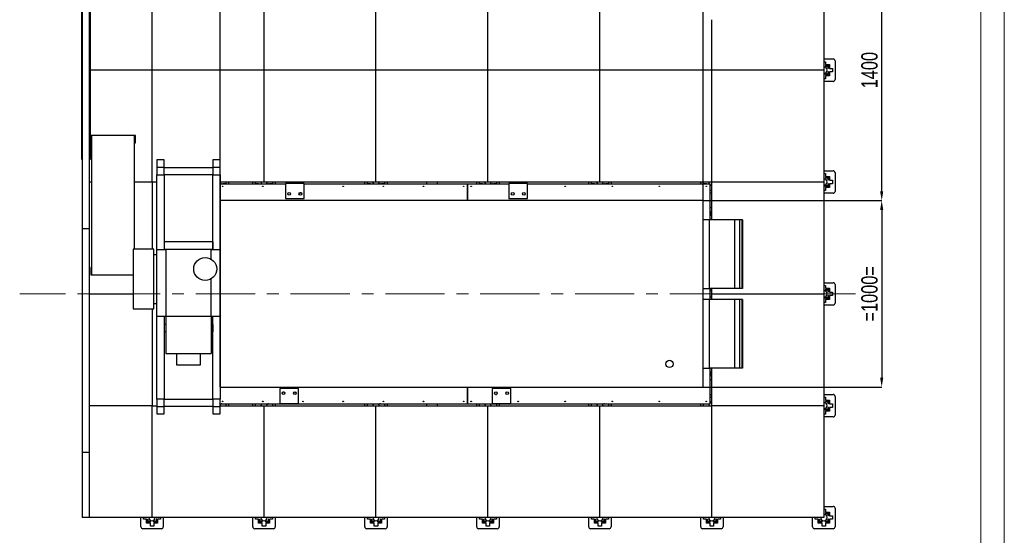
# Model space of a CAD drawing. Header units: millimetres. Extents: x 0 to 841, y 0 to 594.
# Tile 63 of 92: x 630 to 841, y 123 to 234. Entities that reach past the tile are written whole.
import ezdxf

# ---------------------------------------------------------------- set-up
doc = ezdxf.new("R2010")
doc.units = ezdxf.units.MM
doc.header["$PDSIZE"] = -1
doc.linetypes.add('CENTERX2', pattern=[20.32, 12.7, -2.54, 2.54, -2.54])
doc.layers.add('COTES', color=1, linetype='Continuous')
doc.layers.add('TRAIT-MIXTES', color=3, linetype='CENTERX2')
doc.layers.add('TRAIT-FORT', color=4, linetype='Continuous', lineweight=25)
doc.styles.add('SLDTEXTSTYLE0', font='TXT', dxfattribs={"width": 0.75})
doc.dimstyles.new('SLDDIMSTYLE1', dxfattribs={"dimtxt": 3.5, "dimasz": 2, "dimexe": 0, "dimexo": 0.0625, "dimgap": 0.875, "dimtad": 1, "dimdec": 0, "dimlfac": 25, "dimrnd": 1e-09, "dimzin": 12, "dimdsep": 46, "dimtxsty": 'SLDTEXTSTYLE0', "dimsah": 1, "dimcen": 0.09, "dimadec": 0, "dimazin": 3, "dimtfac": 1, "dimtdec": 0, "dimtofl": 0, "dimtmove": 0, "dimatfit": 3, "dimfxl": 1, "dimfrac": 2, "dimtolj": 1, "dimtzin": 12, "dimarcsym": 0})

# ---------------------------------------------------------------- blocks, each defined once
blk = doc.blocks.new('_D_1')
at = {"layer": 'COTES', "color": 0, "lineweight": -2, "transparency": 16777216}
for p, q in [((776.52, 194.81), (814.72, 194.81)), ((814.72, 192.81), (814.72, 156.81)), ((776.52, 154.81), (814.72, 154.81))]:
    blk.add_line(p, q, dxfattribs=at)
at = {"layer": 'COTES', "color": 0, "transparency": 16777216}
for points in [[(814.38, 192.81), (815.05, 192.81), (814.72, 194.81)], [(814.38, 156.81), (815.05, 156.81), (814.72, 154.81)]]:
    blk.add_solid(points, dxfattribs=at)
at = {"layer": 'Defpoints', "color": 0, "transparency": 16777216}
for p in [(776.46, 194.81), (776.46, 154.81), (814.72, 154.81)]:
    blk.add_point(p, dxfattribs=at)
at = {"layer": 'COTES', "color": 0, "transparency": 16777216, "insert": (810.34, 174.81), "char_height": 3.5, "attachment_point": 2, "rotation": 90, "style": 'SLDTEXTSTYLE0'}
blk.add_mtext('\\A1;=1000=', dxfattribs=at)
blk = doc.blocks.new('_D_2')
at = {"layer": 'COTES', "color": 0, "lineweight": -2, "transparency": 16777216}
for p, q in [((776.52, 250.81), (814.72, 250.81)), ((814.72, 196.81), (814.72, 248.81)), ((776.52, 194.81), (814.72, 194.81))]:
    blk.add_line(p, q, dxfattribs=at)
at = {"layer": 'COTES', "color": 0, "transparency": 16777216}
for points in [[(814.38, 248.81), (815.05, 248.81), (814.72, 250.81)], [(814.38, 196.81), (815.05, 196.81), (814.72, 194.81)]]:
    blk.add_solid(points, dxfattribs=at)
at = {"layer": 'Defpoints', "color": 0, "transparency": 16777216}
for p in [(776.46, 250.81), (814.72, 250.81), (776.46, 194.81)]:
    blk.add_point(p, dxfattribs=at)
at = {"layer": 'COTES', "color": 0, "transparency": 16777216, "insert": (810.34, 222.81), "char_height": 3.5, "attachment_point": 2, "rotation": 90, "style": 'SLDTEXTSTYLE0'}
blk.add_mtext('\\A1;1400', dxfattribs=at)
blk = doc.blocks.new('_D_3')
at = {"layer": 'COTES', "color": 0, "lineweight": -2, "transparency": 16777216}
for p, q in [((672.94, 154.87), (672.94, 331.21)), ((674.94, 331.21), (774.46, 331.21)), ((776.46, 154.87), (776.46, 331.21))]:
    blk.add_line(p, q, dxfattribs=at)
at = {"layer": 'COTES', "color": 0, "transparency": 16777216}
for points in [[(674.94, 331.54), (674.94, 330.87), (672.94, 331.21)], [(774.46, 331.54), (774.46, 330.87), (776.46, 331.21)]]:
    blk.add_solid(points, dxfattribs=at)
at = {"layer": 'Defpoints', "color": 0, "transparency": 16777216}
for p in [(776.46, 331.21), (672.94, 154.81), (776.46, 154.81)]:
    blk.add_point(p, dxfattribs=at)
at = {"layer": 'COTES', "color": 0, "transparency": 16777216, "insert": (724.7, 335.58), "char_height": 3.5, "attachment_point": 2, "style": 'SLDTEXTSTYLE0'}
blk.add_mtext('\\A1;2588', dxfattribs=at)

msp = doc.modelspace()

# ---------------------------------------------------------------- linework, layer by layer
at = {"lineweight": 18}
for p, q in [((841, 594), (841, 0)), ((836, 589), (836, 5)), ((802.31527, 174.80643), (809.11685, 174.80643))]:
    msp.add_line(p, q, dxfattribs=at)
at = {"layer": 'TRAIT-FORT', "lineweight": 25}
for p, q in [((643.2502, 203.6149), (643.2502, 244.8949)), ((645.0102, 244.8949), (645.0102, 203.6149)), ((658.31527, 222.80643), (658.31527, 246.80643)), ((682.31527, 222.80643), (682.31527, 246.80643)), ((706.31527, 222.80643), (706.31527, 246.80643)), ((730.31527, 222.80643), (730.31527, 246.80643)), ((754.31527, 222.80643), (754.31527, 246.80643)), ((802.31527, 246.80643), (802.31527, 222.80643)), ((643.3302, 236.73971), (643.3302, 188.73971)), ((644.9302, 188.73971), (644.9302, 236.73971)), ((778.31527, 222.80643), (778.31527, 233.64448)), ((802.31527, 225.20643), (804.31527, 225.20643)), ((802.31527, 224.63243), (802.68127, 224.63243)), ((802.68127, 224.63243), (802.68127, 223.99243)), ((802.68127, 223.99243), (803.50127, 223.99243)), ((802.68127, 223.79243), (803.27631, 223.79243)), ((802.68127, 223.79243), (802.68127, 223.67243)), ((803.27631, 223.79243), (803.27631, 223.17243)), ((803.50127, 223.99243), (803.50127, 223.17243)), ((804.71527, 224.80643), (804.71527, 220.80643)), ((658.31527, 222.80643), (645.0102, 222.80643)), ((682.31527, 222.80643), (658.31527, 222.80643)), ((658.31527, 198.80643), (658.31527, 222.80643)), ((706.31527, 222.80643), (682.31527, 222.80643)), ((682.31527, 198.80643), (682.31527, 222.80643)), ((730.31527, 222.80643), (706.31527, 222.80643)), ((706.31527, 198.80643), (706.31527, 222.80643)), ((754.31527, 222.80643), (730.31527, 222.80643)), ((730.31527, 198.80643), (730.31527, 222.80643)), ((778.31527, 222.80643), (754.31527, 222.80643)), ((754.31527, 198.80643), (754.31527, 222.80643)), ((802.31527, 222.80643), (778.31527, 222.80643)), ((778.31527, 198.80643), (778.31527, 222.80643)), ((802.31527, 222.80643), (802.31527, 198.80643)), ((802.68127, 223.67243), (803.15631, 223.67243)), ((802.68127, 221.84539), (802.68127, 221.96539)), ((803.18127, 221.96539), (802.68127, 221.96539)), ((803.30127, 221.84539), (802.68127, 221.84539)), ((802.68127, 221.62043), (802.68127, 220.98043)), ((803.50127, 221.62043), (802.68127, 221.62043)), ((803.15631, 223.67243), (803.15631, 223.17243)), ((803.27631, 223.17243), (803.15631, 223.17243)), ((803.18127, 222.44043), (803.18127, 221.96539)), ((803.30127, 222.44043), (803.18127, 222.44043)), ((803.30127, 222.44043), (803.30127, 221.84539)), ((803.50127, 223.17243), (804.14127, 223.17243)), ((803.50127, 222.44043), (803.50127, 221.62043)), ((804.14127, 222.44043), (803.50127, 222.44043)), ((804.14127, 223.17243), (804.14127, 222.44043)), ((802.68127, 220.98043), (802.31527, 220.98043)), ((804.31527, 220.40643), (802.31527, 220.40643)), ((645.3302, 208.80378), (645.15492, 208.80378)), ((645.15492, 208.80378), (645.15492, 207.19157)), ((645.15492, 207.19157), (645.3302, 207.19157)), ((645.3302, 208.80378), (645.3302, 178.8556)), ((654.55304, 208.80378), (645.3302, 208.80378)), ((654.73665, 208.80378), (654.55304, 208.80378)), ((654.55304, 184.39881), (654.55304, 208.80378)), ((654.55304, 207.19157), (654.73665, 207.19157)), ((654.73665, 207.19157), (654.73665, 208.80378)), ((643.2502, 203.6149), (643.3302, 203.6149)), ((645.0102, 203.6149), (644.9302, 203.6149)), ((660.93567, 203.53966), (659.33567, 203.53966)), ((659.33567, 203.53966), (659.33567, 201.93966)), ((660.93567, 201.93966), (660.93567, 203.53966)), ((672.93567, 203.53966), (671.33567, 203.53966)), ((671.33567, 203.53966), (671.33567, 201.93966)), ((672.93567, 201.93966), (672.93567, 203.53966)), ((659.33567, 201.93966), (659.33567, 200.33966)), ((660.93567, 201.93966), (659.33567, 201.93966)), ((660.93567, 200.33966), (660.93567, 201.93966)), ((660.93567, 201.93966), (671.33567, 201.93966)), ((672.93567, 201.93966), (671.33567, 201.93966)), ((671.33567, 201.93966), (671.33567, 200.33966)), ((672.93567, 200.33966), (672.93567, 201.93966)), ((802.31527, 201.20643), (804.31527, 201.20643)), ((802.31527, 200.63243), (802.68127, 200.63243)), ((802.68127, 200.63243), (802.68127, 199.99243)), ((804.71527, 200.80643), (804.71527, 196.80643)), ((645.3302, 198.80643), (644.9302, 198.80643)), ((658.31527, 198.80643), (654.55304, 198.80643)), ((659.33567, 198.80643), (658.31527, 198.80643)), ((658.31527, 198.80643), (658.31527, 184.39881)), ((659.33567, 200.33966), (660.93567, 200.33966)), ((659.33567, 184.31397), (659.33567, 200.33966)), ((671.33567, 200.33966), (660.93567, 200.33966)), ((660.93567, 200.33966), (660.93567, 184.31397)), ((671.33567, 200.33966), (672.93567, 200.33966)), ((671.33567, 184.31397), (671.33567, 200.33966)), ((672.93567, 200.33966), (672.93567, 184.31397)), ((682.31527, 198.80643), (672.93567, 198.80643)), ((672.93567, 198.40643), (686.90259, 198.40643)), ((673.30127, 198.44043), (673.18127, 198.44043)), ((673.18127, 198.44043), (673.18127, 198.40643)), ((673.30127, 198.44043), (673.30127, 198.40643)), ((674.14127, 198.44043), (673.50127, 198.44043)), ((673.50127, 198.44043), (673.50127, 198.40643)), ((674.14127, 198.80643), (674.14127, 198.44043)), ((674.71527, 198.80643), (674.71527, 198.40643)), ((679.91527, 198.40643), (679.91527, 198.80643)), ((680.48927, 198.44043), (680.48927, 198.80643)), ((681.12927, 198.44043), (680.48927, 198.44043)), ((681.12927, 198.40643), (681.12927, 198.44043)), ((681.35423, 198.40643), (681.35423, 198.44043)), ((681.35423, 198.44043), (681.47423, 198.44043)), ((681.47423, 198.40643), (681.47423, 198.44043)), ((706.31527, 198.80643), (682.31527, 198.80643)), ((683.30127, 198.44043), (683.18127, 198.44043)), ((683.18127, 198.44043), (683.18127, 198.40643)), ((683.30127, 198.44043), (683.30127, 198.40643)), ((683.50127, 198.44043), (683.50127, 198.40643)), ((684.14127, 198.44043), (683.50127, 198.44043)), ((684.14127, 198.80643), (684.14127, 198.44043)), ((684.71527, 198.80643), (684.71527, 198.40643)), ((686.90259, 198.48158), (686.90259, 195.28158)), ((690.90259, 198.48158), (686.90259, 198.48158)), ((690.90259, 195.28158), (690.90259, 198.48158)), ((690.90259, 198.40643), (725.91527, 198.40643)), ((703.91527, 198.40643), (703.91527, 198.80643)), ((704.48927, 198.44043), (704.48927, 198.80643)), ((705.12927, 198.44043), (704.48927, 198.44043)), ((705.12927, 198.40643), (705.12927, 198.44043)), ((705.35423, 198.44043), (705.47423, 198.44043)), ((705.35423, 198.40643), (705.35423, 198.44043)), ((705.47423, 198.40643), (705.47423, 198.44043)), ((730.31527, 198.80643), (706.31527, 198.80643)), ((707.18127, 198.44043), (707.18127, 198.40643)), ((707.30127, 198.44043), (707.18127, 198.44043)), ((707.30127, 198.44043), (707.30127, 198.40643)), ((708.14127, 198.44043), (707.50127, 198.44043)), ((707.50127, 198.44043), (707.50127, 198.40643)), ((708.14127, 198.80643), (708.14127, 198.44043)), ((708.71527, 198.80643), (708.71527, 198.40643)), ((717.11527, 198.80643), (717.11527, 198.40643)), ((719.51527, 198.40643), (719.51527, 198.80643)), ((725.91527, 198.40643), (725.91527, 194.81301)), ((725.91527, 198.40643), (725.91531, 198.40643)), ((725.91531, 198.40643), (734.82259, 198.40643)), ((725.91531, 194.81301), (725.91531, 198.40643)), ((727.91527, 198.40643), (727.91527, 198.80643)), ((728.48927, 198.44043), (728.48927, 198.80643)), ((729.12927, 198.44043), (728.48927, 198.44043)), ((729.12927, 198.40643), (729.12927, 198.44043)), ((729.35423, 198.40643), (729.35423, 198.44043)), ((729.35423, 198.44043), (729.47423, 198.44043)), ((729.47423, 198.40643), (729.47423, 198.44043)), ((754.31527, 198.80643), (730.31527, 198.80643)), ((731.30127, 198.44043), (731.18127, 198.44043)), ((731.18127, 198.44043), (731.18127, 198.40643)), ((731.30127, 198.44043), (731.30127, 198.40643)), ((731.50127, 198.44043), (731.50127, 198.40643)), ((732.14127, 198.44043), (731.50127, 198.44043)), ((732.14127, 198.80643), (732.14127, 198.44043)), ((732.71527, 198.80643), (732.71527, 198.40643)), ((734.82259, 198.48158), (734.82259, 195.28158)), ((738.82259, 198.48158), (734.82259, 198.48158)), ((738.82259, 195.28158), (738.82259, 198.48158)), ((738.82259, 198.40643), (777.91527, 198.40643)), ((751.91527, 198.40643), (751.91527, 198.80643)), ((752.48927, 198.44043), (752.48927, 198.80643)), ((753.12927, 198.44043), (752.48927, 198.44043)), ((753.12927, 198.40643), (753.12927, 198.44043)), ((753.35423, 198.40643), (753.35423, 198.44043)), ((753.35423, 198.44043), (753.47423, 198.44043)), ((753.47423, 198.40643), (753.47423, 198.44043)), ((778.31527, 198.80643), (754.31527, 198.80643)), ((755.18127, 198.44043), (755.18127, 198.40643)), ((755.30127, 198.44043), (755.18127, 198.44043)), ((755.30127, 198.44043), (755.30127, 198.40643)), ((756.14127, 198.44043), (755.50127, 198.44043)), ((755.50127, 198.44043), (755.50127, 198.40643)), ((756.14127, 198.80643), (756.14127, 198.44043)), ((756.71527, 198.80643), (756.71527, 198.40643)), ((775.91527, 198.40643), (775.91527, 198.80643)), ((776.48927, 198.44043), (776.48927, 198.80643)), ((777.12927, 198.44043), (776.48927, 198.44043)), ((777.12927, 198.40643), (777.12927, 198.44043)), ((777.35423, 198.40643), (777.35423, 198.44043)), ((777.35423, 198.44043), (777.47423, 198.44043)), ((777.47423, 198.40643), (777.47423, 198.44043)), ((777.91527, 190.676), (777.91527, 198.40643)), ((802.31527, 198.80643), (778.31527, 198.80643)), ((778.31527, 190.676), (778.31527, 198.80643)), ((802.31527, 198.80643), (802.31527, 174.80643)), ((802.68127, 199.99243), (803.50127, 199.99243)), ((802.68127, 199.79243), (803.27631, 199.79243)), ((802.68127, 199.79243), (802.68127, 199.67243)), ((802.68127, 199.67243), (803.15631, 199.67243)), ((803.15631, 199.67243), (803.15631, 199.17243)), ((803.27631, 199.17243), (803.15631, 199.17243)), ((803.18127, 198.44043), (803.18127, 197.96539)), ((803.30127, 198.44043), (803.18127, 198.44043)), ((803.27631, 199.79243), (803.27631, 199.17243)), ((803.30127, 198.44043), (803.30127, 197.84539)), ((803.50127, 199.99243), (803.50127, 199.17243)), ((803.50127, 199.17243), (804.14127, 199.17243)), ((804.14127, 198.44043), (803.50127, 198.44043)), ((803.50127, 198.44043), (803.50127, 197.62043)), ((804.14127, 199.17243), (804.14127, 198.44043)), ((777.94927, 197.94043), (777.91527, 197.94043)), ((777.94927, 197.82043), (777.91527, 197.82043)), ((777.94927, 197.62043), (777.91527, 197.62043)), ((778.31527, 196.40643), (777.91527, 196.40643)), ((777.94927, 197.82043), (777.94927, 197.94043)), ((777.94927, 196.98043), (777.94927, 197.62043)), ((778.31527, 196.98043), (777.94927, 196.98043)), ((802.68127, 196.98043), (802.31527, 196.98043)), ((804.31527, 196.40643), (802.31527, 196.40643)), ((803.18127, 197.96539), (802.68127, 197.96539)), ((802.68127, 197.84539), (802.68127, 197.96539)), ((803.30127, 197.84539), (802.68127, 197.84539)), ((803.50127, 197.62043), (802.68127, 197.62043)), ((802.68127, 197.62043), (802.68127, 196.98043)), ((672.94153, 194.81301), (672.94153, 154.80643)), ((776.46087, 194.81301), (672.94153, 194.81301)), ((686.90259, 195.28158), (690.90259, 195.28158)), ((689.81527, 196.20643), (689.81538, 196.19838)), ((734.82259, 195.28158), (738.82259, 195.28158)), ((776.46087, 154.80643), (776.46087, 194.81301)), ((778.31527, 193.26109), (777.91527, 193.26109)), ((778.22953, 192.42346), (778.31527, 192.40784)), ((777.81336, 190.676), (776.46087, 190.676)), ((777.81336, 175.95776), (777.81336, 190.676)), ((783.2233, 190.676), (777.81336, 190.676)), ((777.91527, 190.86109), (778.31527, 190.86109)), ((778.31527, 191.67613), (778.30492, 191.67787)), ((778.31527, 191.67598), (778.30492, 191.67787)), ((783.2233, 175.95776), (783.2233, 190.676)), ((784.33712, 190.676), (783.2233, 190.676)), ((784.33712, 175.95776), (784.33712, 190.676)), ((784.81446, 190.676), (784.33712, 190.676)), ((784.81446, 175.95776), (784.81446, 190.676)), ((784.89402, 190.676), (784.81446, 190.676)), ((784.89402, 190.676), (784.89402, 175.95776)), ((643.3302, 188.73971), (643.3302, 140.73971)), ((644.9302, 188.73971), (643.3302, 188.73971)), ((644.9302, 140.73971), (644.9302, 188.73971)), ((671.33567, 185.93966), (660.93567, 185.93966)), ((660.93567, 185.93966), (660.93567, 184.33966)), ((671.33567, 185.93966), (671.33567, 184.33966)), ((654.23521, 184.39881), (654.23521, 171.57434)), ((658.65787, 184.39881), (654.23521, 184.39881)), ((658.65787, 171.57434), (658.65787, 184.39881)), ((659.31146, 169.98654), (659.31146, 184.31397)), ((659.31146, 184.31397), (661.25731, 184.31397)), ((671.33567, 184.33966), (660.93567, 184.33966)), ((661.25731, 184.31397), (661.25731, 169.98654)), ((670.99083, 184.31397), (661.25731, 184.31397)), ((670.99083, 184.31397), (672.93668, 184.31397)), ((670.99083, 182.25393), (670.99083, 184.31397)), ((672.93668, 169.98654), (672.93668, 184.31397)), ((659.31146, 183.153), (658.65787, 183.153)), ((645.3302, 180.4678), (645.15492, 180.4678)), ((645.15492, 180.4678), (645.15492, 178.8556)), ((645.15492, 178.8556), (645.3302, 178.8556)), ((645.3302, 178.8556), (654.23521, 178.8556)), ((670.99083, 169.98654), (670.99083, 178.05659)), ((776.46087, 175.95776), (777.81336, 175.95776)), ((783.2233, 175.95776), (777.81336, 175.95776)), ((777.91527, 173.57102), (777.91527, 175.95776)), ((777.91527, 175.76747), (777.94927, 175.76747)), ((777.91527, 175.64747), (777.94927, 175.64747)), ((777.94927, 175.76747), (777.94927, 175.64747)), ((778.31527, 174.80643), (778.31527, 175.95776)), ((784.33712, 175.95776), (783.2233, 175.95776)), ((784.81446, 175.95776), (784.33712, 175.95776)), ((784.89402, 175.95776), (784.81446, 175.95776)), ((802.31527, 177.20643), (804.31527, 177.20643)), ((802.31527, 176.63243), (802.68127, 176.63243)), ((802.68127, 176.63243), (802.68127, 175.99243)), ((802.68127, 175.99243), (803.50127, 175.99243)), ((802.68127, 175.79243), (802.68127, 175.67243)), ((802.68127, 175.79243), (803.27631, 175.79243)), ((802.68127, 175.67243), (803.15631, 175.67243)), ((803.15631, 175.67243), (803.15631, 175.17243)), ((803.27631, 175.79243), (803.27631, 175.17243)), ((803.50127, 175.99243), (803.50127, 175.17243)), ((804.71527, 176.80643), (804.71527, 172.80643)), ((644.9302, 174.80643), (654.23521, 174.80643)), ((777.81336, 173.57102), (776.46087, 173.57102)), ((777.81336, 158.85279), (777.81336, 173.57102)), ((783.2233, 173.57102), (777.81336, 173.57102)), ((777.94927, 173.94043), (777.91527, 173.94043)), ((777.94927, 173.82043), (777.91527, 173.82043)), ((777.94927, 173.62043), (777.91527, 173.62043)), ((777.94927, 173.82043), (777.94927, 173.94043)), ((777.94927, 173.57102), (777.94927, 173.62043)), ((778.31527, 173.57102), (778.31527, 174.80643)), ((778.31527, 174.80643), (802.31527, 174.80643)), ((783.2233, 158.85279), (783.2233, 173.57102)), ((784.33712, 173.57102), (783.2233, 173.57102)), ((784.33712, 158.85279), (784.33712, 173.57102)), ((784.81446, 173.57102), (784.33712, 173.57102)), ((784.81446, 158.85279), (784.81446, 173.57102)), ((784.89402, 173.57102), (784.81446, 173.57102)), ((784.89402, 173.57102), (784.89402, 158.85279)), ((802.31527, 174.80643), (802.31527, 150.80643)), ((803.18127, 173.96539), (802.68127, 173.96539)), ((802.68127, 173.84539), (802.68127, 173.96539)), ((803.30127, 173.84539), (802.68127, 173.84539)), ((803.50127, 173.62043), (802.68127, 173.62043)), ((802.68127, 173.62043), (802.68127, 172.98043)), ((803.27631, 175.17243), (803.15631, 175.17243)), ((803.18127, 174.44043), (803.18127, 173.96539)), ((803.30127, 174.44043), (803.18127, 174.44043)), ((803.30127, 174.44043), (803.30127, 173.84539)), ((803.50127, 175.17243), (804.14127, 175.17243)), ((804.14127, 174.44043), (803.50127, 174.44043)), ((803.50127, 174.44043), (803.50127, 173.62043)), ((804.14127, 175.17243), (804.14127, 174.44043)), ((654.23521, 171.57434), (658.65787, 171.57434)), ((658.31527, 171.57434), (658.31527, 150.80643)), ((658.65787, 172.77129), (659.31146, 172.77129)), ((802.68127, 172.98043), (802.31527, 172.98043)), ((804.31527, 172.40643), (802.31527, 172.40643)), ((659.31146, 169.98654), (661.25731, 169.98654)), ((659.33567, 152.22813), (659.33567, 169.98654)), ((660.93567, 169.98654), (660.93567, 152.22813)), ((661.25731, 169.98654), (670.99083, 169.98654)), ((661.25822, 169.98654), (661.25822, 161.97431)), ((661.291, 169.98654), (661.291, 161.97431)), ((670.95714, 169.98654), (670.95714, 161.97431)), ((670.98992, 169.98654), (670.98992, 161.97431)), ((670.99083, 169.98654), (672.93668, 169.98654)), ((671.33567, 152.22813), (671.33567, 169.98654)), ((672.93567, 169.98654), (672.93567, 152.22813)), ((661.25822, 168.22813), (660.93567, 168.22813)), ((660.93567, 168.22813), (660.93567, 166.62813)), ((671.33567, 168.22813), (670.98992, 168.22813)), ((671.33567, 168.22813), (671.33567, 166.62813)), ((661.25822, 166.62813), (660.93567, 166.62813)), ((671.33567, 166.62813), (670.98992, 166.62813)), ((661.25822, 161.97431), (661.291, 161.97431)), ((661.291, 161.97431), (670.95714, 161.97431)), ((663.5456, 161.97431), (663.5456, 159.57431)), ((668.68723, 159.57431), (668.68723, 161.97431)), ((670.95714, 161.97431), (670.98992, 161.97431)), ((663.5456, 159.57431), (668.68723, 159.57431)), ((776.46087, 158.85279), (777.81336, 158.85279)), ((783.2233, 158.85279), (777.81336, 158.85279)), ((777.91527, 151.20643), (777.91527, 158.85279)), ((778.31527, 150.80643), (778.31527, 158.85279)), ((784.33712, 158.85279), (783.2233, 158.85279)), ((784.81446, 158.85279), (784.33712, 158.85279)), ((784.89402, 158.85279), (784.81446, 158.85279)), ((777.91527, 156.46109), (778.31527, 156.46109)), ((778.22953, 158.02346), (778.31527, 158.00784)), ((778.31527, 157.27598), (778.30492, 157.27787)), ((778.31527, 157.27613), (778.30492, 157.27787)), ((672.94153, 154.80643), (776.46087, 154.80643)), ((689.70259, 154.48158), (685.70259, 154.48158)), ((685.70259, 154.48158), (685.70259, 151.28158)), ((689.70259, 151.28158), (689.70259, 154.48158)), ((725.91527, 154.80643), (725.91527, 151.20643)), ((725.91531, 151.20643), (725.91531, 154.80643)), ((731.22259, 154.48158), (731.22259, 151.28158)), ((735.22259, 154.48158), (731.22259, 154.48158)), ((735.22259, 151.28158), (735.22259, 154.48158)), ((659.33567, 152.22813), (659.33567, 150.62813)), ((660.93567, 152.22813), (659.33567, 152.22813)), ((660.93567, 150.62813), (660.93567, 152.22813)), ((660.93567, 152.22813), (671.33567, 152.22813)), ((672.93567, 152.22813), (671.33567, 152.22813)), ((671.33567, 152.22813), (671.33567, 150.62813)), ((672.93567, 150.62813), (672.93567, 152.22813)), ((686.21527, 153.40643), (686.21538, 153.3984)), ((688.61527, 153.40643), (688.61538, 153.3984)), ((731.90305, 153.20643), (732.14213, 153.20643)), ((777.91527, 153.20643), (778.31527, 153.20643)), ((777.91527, 151.99243), (777.94927, 151.99243)), ((777.94927, 151.99243), (777.94927, 152.63243)), ((777.94927, 152.63243), (778.31527, 152.63243)), ((802.31527, 153.20643), (804.31527, 153.20643)), ((802.31527, 152.63243), (802.68127, 152.63243)), ((802.68127, 152.63243), (802.68127, 151.99243)), ((802.68127, 151.99243), (803.50127, 151.99243)), ((803.50127, 151.99243), (803.50127, 151.17243)), ((804.71527, 152.80643), (804.71527, 148.80643)), ((658.31527, 150.80643), (644.9302, 150.80643)), ((658.31527, 126.80643), (658.31527, 150.80643)), ((658.31527, 150.80643), (659.33567, 150.80643)), ((659.33567, 150.62813), (660.93567, 150.62813)), ((659.33567, 150.62813), (659.33567, 149.02813)), ((671.33567, 150.62813), (660.93567, 150.62813)), ((660.93567, 149.02813), (660.93567, 150.62813)), ((671.33567, 150.62813), (672.93567, 150.62813)), ((671.33567, 150.62813), (671.33567, 149.02813)), ((672.93567, 151.20643), (725.91527, 151.20643)), ((672.93567, 150.80643), (682.31527, 150.80643)), ((672.93567, 149.02813), (672.93567, 150.62813)), ((673.15631, 151.20643), (673.15631, 151.17243)), ((673.27631, 151.17243), (673.15631, 151.17243)), ((673.27631, 151.20643), (673.27631, 151.17243)), ((673.50127, 151.20643), (673.50127, 151.17243)), ((673.50127, 151.17243), (674.14127, 151.17243)), ((674.14127, 151.17243), (674.14127, 150.80643)), ((674.71527, 151.20643), (674.71527, 150.80643)), ((679.91527, 150.80643), (679.91527, 151.20643)), ((680.48927, 151.17243), (681.12927, 151.17243)), ((680.48927, 150.80643), (680.48927, 151.17243)), ((681.12927, 151.17243), (681.12927, 151.20643)), ((681.32927, 151.17243), (681.32927, 151.20643)), ((681.32927, 151.17243), (681.44927, 151.17243)), ((681.44927, 151.17243), (681.44927, 151.20643)), ((682.31527, 126.80643), (682.31527, 150.80643)), ((682.31527, 150.80643), (706.31527, 150.80643)), ((683.15631, 151.20643), (683.15631, 151.17243)), ((683.27631, 151.17243), (683.15631, 151.17243)), ((683.27631, 151.20643), (683.27631, 151.17243)), ((683.50127, 151.20643), (683.50127, 151.17243)), ((683.50127, 151.17243), (684.14127, 151.17243)), ((684.14127, 151.17243), (684.14127, 150.80643)), ((684.71527, 151.20643), (684.71527, 150.80643)), ((685.70259, 151.28158), (689.70259, 151.28158)), ((703.91527, 150.80643), (703.91527, 151.20643)), ((704.48927, 151.17243), (705.12927, 151.17243)), ((704.48927, 150.80643), (704.48927, 151.17243)), ((705.12927, 151.17243), (705.12927, 151.20643)), ((705.32927, 151.17243), (705.32927, 151.20643)), ((705.32927, 151.17243), (705.44927, 151.17243)), ((705.44927, 151.17243), (705.44927, 151.20643)), ((706.31527, 126.80643), (706.31527, 150.80643)), ((706.31527, 150.80643), (730.31527, 150.80643)), ((707.15631, 151.20643), (707.15631, 151.17243)), ((707.27631, 151.17243), (707.15631, 151.17243)), ((707.27631, 151.20643), (707.27631, 151.17243)), ((707.50127, 151.20643), (707.50127, 151.17243)), ((707.50127, 151.17243), (708.14127, 151.17243)), ((708.14127, 151.17243), (708.14127, 150.80643)), ((708.71527, 151.20643), (708.71527, 150.80643)), ((717.11527, 151.20643), (717.11527, 150.80643)), ((719.51527, 150.80643), (719.51527, 151.20643)), ((725.91531, 151.20643), (725.91527, 151.20643)), ((725.91531, 151.20643), (777.91527, 151.20643)), ((727.91527, 150.80643), (727.91527, 151.20643)), ((728.48927, 151.17243), (729.12927, 151.17243)), ((728.48927, 150.80643), (728.48927, 151.17243)), ((729.12927, 151.17243), (729.12927, 151.20643)), ((729.32927, 151.17243), (729.32927, 151.20643)), ((729.32927, 151.17243), (729.44927, 151.17243)), ((729.44927, 151.17243), (729.44927, 151.20643)), ((730.31527, 126.80643), (730.31527, 150.80643)), ((730.31527, 150.80643), (754.31527, 150.80643)), ((731.15631, 151.20643), (731.15631, 151.17243)), ((731.27631, 151.17243), (731.15631, 151.17243)), ((731.22259, 151.28158), (735.22259, 151.28158)), ((731.27631, 151.20643), (731.27631, 151.17243)), ((731.50127, 151.20643), (731.50127, 151.17243)), ((731.50127, 151.17243), (732.14127, 151.17243)), ((732.14127, 151.17243), (732.14127, 150.80643)), ((732.71527, 151.20643), (732.71527, 150.80643)), ((751.91527, 150.80643), (751.91527, 151.20643)), ((752.48927, 151.17243), (753.12927, 151.17243)), ((752.48927, 150.80643), (752.48927, 151.17243)), ((753.12927, 151.17243), (753.12927, 151.20643)), ((753.32927, 151.17243), (753.32927, 151.20643)), ((753.32927, 151.17243), (753.44927, 151.17243)), ((753.44927, 151.17243), (753.44927, 151.20643)), ((754.31527, 126.80643), (754.31527, 150.80643)), ((754.31527, 150.80643), (778.31527, 150.80643)), ((755.15631, 151.20643), (755.15631, 151.17243)), ((755.27631, 151.17243), (755.15631, 151.17243)), ((755.27631, 151.20643), (755.27631, 151.17243)), ((755.50127, 151.20643), (755.50127, 151.17243)), ((755.50127, 151.17243), (756.14127, 151.17243)), ((756.14127, 151.17243), (756.14127, 150.80643)), ((756.71527, 151.20643), (756.71527, 150.80643)), ((775.91527, 150.80643), (775.91527, 151.20643)), ((776.48927, 150.80643), (776.48927, 151.17243)), ((776.48927, 151.17243), (777.12927, 151.17243)), ((777.12927, 151.17243), (777.12927, 151.20643)), ((777.32927, 151.17243), (777.32927, 151.20643)), ((777.32927, 151.17243), (777.44927, 151.17243)), ((777.44927, 151.17243), (777.44927, 151.20643)), ((777.91527, 151.76747), (777.94927, 151.76747)), ((777.91527, 151.64747), (777.94927, 151.64747)), ((777.94927, 151.76747), (777.94927, 151.64747)), ((802.31527, 150.80643), (778.31527, 150.80643)), ((778.31527, 126.80643), (778.31527, 150.80643)), ((802.31527, 150.80643), (802.31527, 126.80643)), ((802.68127, 151.79243), (802.68127, 151.67243)), ((802.68127, 151.79243), (803.27631, 151.79243)), ((802.68127, 151.67243), (803.15631, 151.67243)), ((803.18127, 149.96539), (802.68127, 149.96539)), ((802.68127, 149.84539), (802.68127, 149.96539)), ((803.15631, 151.67243), (803.15631, 151.17243)), ((803.27631, 151.17243), (803.15631, 151.17243)), ((803.18127, 150.44043), (803.18127, 149.96539)), ((803.30127, 150.44043), (803.18127, 150.44043)), ((803.27631, 151.79243), (803.27631, 151.17243)), ((803.30127, 150.44043), (803.30127, 149.84539)), ((803.50127, 151.17243), (804.14127, 151.17243)), ((803.50127, 150.44043), (803.50127, 149.62043)), ((804.14127, 150.44043), (803.50127, 150.44043)), ((804.14127, 151.17243), (804.14127, 150.44043)), ((659.33567, 149.02813), (660.93567, 149.02813)), ((671.33567, 149.02813), (672.93567, 149.02813)), ((802.68127, 148.98043), (802.31527, 148.98043)), ((804.31527, 148.40643), (802.31527, 148.40643)), ((803.30127, 149.84539), (802.68127, 149.84539)), ((803.50127, 149.62043), (802.68127, 149.62043)), ((802.68127, 149.62043), (802.68127, 148.98043)), ((644.9302, 140.73971), (643.3302, 140.73971)), ((643.3302, 140.73971), (643.3302, 126.80643)), ((644.9302, 126.80643), (644.9302, 140.73971)), ((802.31527, 129.20643), (804.31527, 129.20643)), ((804.71527, 128.80643), (804.71527, 124.80643)), ((644.9302, 126.80643), (643.3302, 126.80643)), ((658.31527, 126.80643), (644.9302, 126.80643)), ((655.91527, 124.80643), (655.91527, 126.80643)), ((656.48927, 126.44043), (656.48927, 126.80643)), ((682.31527, 126.80643), (658.31527, 126.80643)), ((660.14127, 126.80643), (660.14127, 126.44043)), ((660.71527, 126.80643), (660.71527, 124.80643)), ((679.91527, 124.80643), (679.91527, 126.80643)), ((680.48927, 126.44043), (680.48927, 126.80643)), ((706.31527, 126.80643), (682.31527, 126.80643)), ((684.14127, 126.80643), (684.14127, 126.44043)), ((684.71527, 126.80643), (684.71527, 124.80643)), ((703.91527, 124.80643), (703.91527, 126.80643)), ((704.48927, 126.44043), (704.48927, 126.80643)), ((730.31527, 126.80643), (706.31527, 126.80643)), ((708.14127, 126.80643), (708.14127, 126.44043)), ((708.71527, 126.80643), (708.71527, 124.80643)), ((727.91527, 124.80643), (727.91527, 126.80643)), ((728.48927, 126.44043), (728.48927, 126.80643)), ((754.31527, 126.80643), (730.31527, 126.80643)), ((732.14127, 126.80643), (732.14127, 126.44043)), ((732.71527, 126.80643), (732.71527, 124.80643)), ((751.91527, 124.80643), (751.91527, 126.80643)), ((752.48927, 126.44043), (752.48927, 126.80643)), ((778.31527, 126.80643), (754.31527, 126.80643)), ((756.14127, 126.80643), (756.14127, 126.44043)), ((756.71527, 126.80643), (756.71527, 124.80643)), ((775.91527, 124.80643), (775.91527, 126.80643)), ((776.48927, 126.44043), (776.48927, 126.80643)), ((802.31527, 126.80643), (778.31527, 126.80643)), ((780.14127, 126.80643), (780.14127, 126.44043)), ((780.71527, 126.80643), (780.71527, 124.80643)), ((799.91527, 124.80643), (799.91527, 126.80643)), ((800.48927, 126.44043), (800.48927, 126.80643)), ((802.31527, 128.63243), (802.68127, 128.63243)), ((802.68127, 128.63243), (802.68127, 127.99243)), ((802.68127, 127.99243), (803.50127, 127.99243)), ((802.68127, 127.79243), (802.68127, 127.67243)), ((802.68127, 127.79243), (803.27631, 127.79243)), ((802.68127, 127.67243), (803.15631, 127.67243)), ((803.15631, 127.67243), (803.15631, 127.17243)), ((803.27631, 127.17243), (803.15631, 127.17243)), ((803.27631, 127.79243), (803.27631, 127.17243)), ((803.50127, 127.99243), (803.50127, 127.17243)), ((803.50127, 127.17243), (804.14127, 127.17243)), ((804.14127, 127.17243), (804.14127, 126.44043)), ((657.12927, 126.44043), (656.48927, 126.44043)), ((657.12927, 125.62043), (657.12927, 126.44043)), ((657.94927, 125.62043), (657.12927, 125.62043)), ((657.35423, 126.44043), (657.47423, 126.44043)), ((657.35423, 125.82043), (657.35423, 126.44043)), ((657.94927, 125.82043), (657.35423, 125.82043)), ((657.47423, 125.94043), (657.47423, 126.44043)), ((657.94927, 125.94043), (657.47423, 125.94043)), ((657.94927, 125.82043), (657.94927, 125.94043)), ((657.94927, 124.98043), (657.94927, 125.62043)), ((658.68127, 124.98043), (657.94927, 124.98043)), ((659.18127, 125.96539), (658.68127, 125.96539)), ((658.68127, 125.84539), (658.68127, 125.96539)), ((659.30127, 125.84539), (658.68127, 125.84539)), ((659.50127, 125.62043), (658.68127, 125.62043)), ((658.68127, 125.62043), (658.68127, 124.98043)), ((659.18127, 126.44043), (659.18127, 125.96539)), ((659.30127, 126.44043), (659.18127, 126.44043)), ((659.30127, 126.44043), (659.30127, 125.84539)), ((660.14127, 126.44043), (659.50127, 126.44043)), ((659.50127, 126.44043), (659.50127, 125.62043)), ((681.12927, 126.44043), (680.48927, 126.44043)), ((681.12927, 125.62043), (681.12927, 126.44043)), ((681.94927, 125.62043), (681.12927, 125.62043)), ((681.35423, 125.82043), (681.35423, 126.44043)), ((681.35423, 126.44043), (681.47423, 126.44043)), ((681.94927, 125.82043), (681.35423, 125.82043)), ((681.47423, 125.94043), (681.47423, 126.44043)), ((681.94927, 125.94043), (681.47423, 125.94043)), ((681.94927, 125.82043), (681.94927, 125.94043)), ((681.94927, 124.98043), (681.94927, 125.62043)), ((682.68127, 124.98043), (681.94927, 124.98043)), ((682.68127, 125.84539), (682.68127, 125.96539)), ((683.18127, 125.96539), (682.68127, 125.96539)), ((683.30127, 125.84539), (682.68127, 125.84539)), ((683.50127, 125.62043), (682.68127, 125.62043)), ((682.68127, 125.62043), (682.68127, 124.98043)), ((683.18127, 126.44043), (683.18127, 125.96539)), ((683.30127, 126.44043), (683.18127, 126.44043)), ((683.30127, 126.44043), (683.30127, 125.84539)), ((684.14127, 126.44043), (683.50127, 126.44043)), ((683.50127, 126.44043), (683.50127, 125.62043)), ((705.12927, 126.44043), (704.48927, 126.44043)), ((705.12927, 125.62043), (705.12927, 126.44043)), ((705.94927, 125.62043), (705.12927, 125.62043)), ((705.35423, 125.82043), (705.35423, 126.44043)), ((705.35423, 126.44043), (705.47423, 126.44043)), ((705.94927, 125.82043), (705.35423, 125.82043)), ((705.47423, 125.94043), (705.47423, 126.44043)), ((705.94927, 125.94043), (705.47423, 125.94043)), ((705.94927, 125.82043), (705.94927, 125.94043)), ((705.94927, 124.98043), (705.94927, 125.62043)), ((706.68127, 124.98043), (705.94927, 124.98043)), ((707.18127, 125.96539), (706.68127, 125.96539)), ((706.68127, 125.84539), (706.68127, 125.96539)), ((707.30127, 125.84539), (706.68127, 125.84539)), ((707.50127, 125.62043), (706.68127, 125.62043)), ((706.68127, 125.62043), (706.68127, 124.98043)), ((707.30127, 126.44043), (707.18127, 126.44043)), ((707.18127, 126.44043), (707.18127, 125.96539)), ((707.30127, 126.44043), (707.30127, 125.84539)), ((708.14127, 126.44043), (707.50127, 126.44043)), ((707.50127, 126.44043), (707.50127, 125.62043)), ((729.12927, 126.44043), (728.48927, 126.44043)), ((729.12927, 125.62043), (729.12927, 126.44043)), ((729.94927, 125.62043), (729.12927, 125.62043)), ((729.35423, 125.82043), (729.35423, 126.44043)), ((729.35423, 126.44043), (729.47423, 126.44043)), ((729.94927, 125.82043), (729.35423, 125.82043)), ((729.47423, 125.94043), (729.47423, 126.44043)), ((729.94927, 125.94043), (729.47423, 125.94043)), ((729.94927, 125.82043), (729.94927, 125.94043)), ((729.94927, 124.98043), (729.94927, 125.62043)), ((730.68127, 124.98043), (729.94927, 124.98043)), ((731.18127, 125.96539), (730.68127, 125.96539)), ((730.68127, 125.84539), (730.68127, 125.96539)), ((731.30127, 125.84539), (730.68127, 125.84539)), ((731.50127, 125.62043), (730.68127, 125.62043)), ((730.68127, 125.62043), (730.68127, 124.98043)), ((731.18127, 126.44043), (731.18127, 125.96539)), ((731.30127, 126.44043), (731.18127, 126.44043)), ((731.30127, 126.44043), (731.30127, 125.84539)), ((732.14127, 126.44043), (731.50127, 126.44043)), ((731.50127, 126.44043), (731.50127, 125.62043)), ((753.12927, 126.44043), (752.48927, 126.44043)), ((753.12927, 125.62043), (753.12927, 126.44043)), ((753.94927, 125.62043), (753.12927, 125.62043)), ((753.35423, 125.82043), (753.35423, 126.44043)), ((753.35423, 126.44043), (753.47423, 126.44043)), ((753.94927, 125.82043), (753.35423, 125.82043)), ((753.47423, 125.94043), (753.47423, 126.44043)), ((753.94927, 125.94043), (753.47423, 125.94043)), ((753.94927, 125.82043), (753.94927, 125.94043)), ((753.94927, 124.98043), (753.94927, 125.62043)), ((754.68127, 124.98043), (753.94927, 124.98043)), ((755.18127, 125.96539), (754.68127, 125.96539)), ((754.68127, 125.84539), (754.68127, 125.96539)), ((755.30127, 125.84539), (754.68127, 125.84539)), ((755.50127, 125.62043), (754.68127, 125.62043)), ((754.68127, 125.62043), (754.68127, 124.98043)), ((755.18127, 126.44043), (755.18127, 125.96539)), ((755.30127, 126.44043), (755.18127, 126.44043)), ((755.30127, 126.44043), (755.30127, 125.84539)), ((756.14127, 126.44043), (755.50127, 126.44043)), ((755.50127, 126.44043), (755.50127, 125.62043)), ((777.12927, 126.44043), (776.48927, 126.44043)), ((777.12927, 125.62043), (777.12927, 126.44043)), ((777.94927, 125.62043), (777.12927, 125.62043)), ((777.35423, 126.44043), (777.47423, 126.44043)), ((777.35423, 125.82043), (777.35423, 126.44043)), ((777.94927, 125.82043), (777.35423, 125.82043)), ((777.47423, 125.94043), (777.47423, 126.44043)), ((777.94927, 125.94043), (777.47423, 125.94043)), ((777.94927, 125.82043), (777.94927, 125.94043)), ((777.94927, 124.98043), (777.94927, 125.62043)), ((778.68127, 124.98043), (777.94927, 124.98043)), ((779.18127, 125.96539), (778.68127, 125.96539)), ((778.68127, 125.84539), (778.68127, 125.96539)), ((779.30127, 125.84539), (778.68127, 125.84539)), ((779.50127, 125.62043), (778.68127, 125.62043)), ((778.68127, 125.62043), (778.68127, 124.98043)), ((779.30127, 126.44043), (779.18127, 126.44043)), ((779.18127, 126.44043), (779.18127, 125.96539)), ((779.30127, 126.44043), (779.30127, 125.84539)), ((779.50127, 126.44043), (779.50127, 125.62043)), ((780.14127, 126.44043), (779.50127, 126.44043)), ((801.12927, 126.44043), (800.48927, 126.44043)), ((801.12927, 125.62043), (801.12927, 126.44043)), ((801.94927, 125.62043), (801.12927, 125.62043)), ((801.35423, 126.44043), (801.47423, 126.44043)), ((801.35423, 125.82043), (801.35423, 126.44043)), ((801.94927, 125.82043), (801.35423, 125.82043)), ((801.47423, 125.94043), (801.47423, 126.44043)), ((801.94927, 125.94043), (801.47423, 125.94043)), ((801.94927, 125.82043), (801.94927, 125.94043)), ((801.94927, 124.98043), (801.94927, 125.62043)), ((802.68127, 124.98043), (801.94927, 124.98043)), ((803.18127, 125.96539), (802.68127, 125.96539)), ((802.68127, 125.84539), (802.68127, 125.96539)), ((803.30127, 125.84539), (802.68127, 125.84539)), ((803.50127, 125.62043), (802.68127, 125.62043)), ((802.68127, 125.62043), (802.68127, 124.98043)), ((803.18127, 126.44043), (803.18127, 125.96539)), ((803.30127, 126.44043), (803.18127, 126.44043)), ((803.30127, 126.44043), (803.30127, 125.84539)), ((804.14127, 126.44043), (803.50127, 126.44043)), ((803.50127, 126.44043), (803.50127, 125.62043)), ((660.31527, 124.40643), (656.31527, 124.40643)), ((684.31527, 124.40643), (680.31527, 124.40643)), ((708.31527, 124.40643), (704.31527, 124.40643)), ((732.31527, 124.40643), (728.31527, 124.40643)), ((756.31527, 124.40643), (752.31527, 124.40643)), ((780.31527, 124.40643), (776.31527, 124.40643)), ((804.31527, 124.40643), (800.31527, 124.40643))]:
    msp.add_line(p, q, dxfattribs=at)
for centre, radius in [((673.43527, 197.88643), 0.064), ((682.04861, 197.88643), 0.064), ((687.70259, 196.28158), 0.3), ((690.10259, 196.28158), 0.3), ((699.27527, 197.88643), 0.064), ((707.88861, 197.88643), 0.064), ((716.50194, 197.88643), 0.064), ((725.11527, 197.88643), 0.064), ((726.71531, 197.88643), 0.064), ((735.62259, 196.28158), 0.3), ((738.02259, 196.28158), 0.3), ((746.8753, 197.88643), 0.064), ((756.95529, 197.88643), 0.064), ((767.03528, 197.88643), 0.064), ((777.11527, 197.88643), 0.064), ((669.70361, 180.15526), 2.46198), ((769.22724, 159.76771), 0.78943), ((686.50259, 153.48158), 0.3), ((688.90259, 153.48158), 0.3), ((732.02259, 153.48158), 0.3), ((734.42259, 153.48158), 0.3), ((673.43527, 151.72643), 0.064), ((682.04861, 151.72643), 0.064), ((690.66194, 151.72643), 0.064), ((699.27527, 151.72643), 0.064), ((707.88861, 151.72643), 0.064), ((716.50194, 151.72643), 0.064), ((725.11527, 151.72643), 0.064), ((726.71531, 151.72643), 0.064), ((736.7953, 151.72643), 0.064), ((746.8753, 151.72643), 0.064), ((756.95529, 151.72643), 0.064), ((767.03528, 151.72643), 0.064), ((777.11527, 151.72643), 0.064)]:
    msp.add_circle(centre, radius, dxfattribs=at)
for centre, radius, start, end in [((804.31527, 224.80643), 0.4, 0, 90), ((802.31527, 222.80643), 0.68, 270, 90), ((804.31527, 220.80643), 0.4, 270, 0), ((804.31527, 200.80643), 0.4, 0, 90), ((672.31527, 198.80643), 0.68, 335.8322708, 0), ((682.31527, 198.80643), 0.68, 180, 216.0318791), ((682.31527, 198.80643), 0.68, 323.9681209, 0), ((706.31527, 198.80643), 0.68, 180, 216.0318791), ((706.31527, 198.80643), 0.68, 323.9681209, 0), ((730.31527, 198.80643), 0.68, 180, 216.0318791), ((730.31527, 198.80643), 0.68, 323.9681209, 0), ((754.31527, 198.80643), 0.68, 180, 216.0318791), ((754.31527, 198.80643), 0.68, 323.9681209, 0), ((778.31527, 198.80643), 0.68, 180, 216.0318791), ((802.31527, 198.80643), 0.68, 270, 90), ((690.11527, 196.20643), 0.3, 17.6159126, 180), ((778.31527, 198.80643), 0.68, 233.9681209, 270), ((804.31527, 196.80643), 0.4, 270, 0), ((778.36946, 192.03203), 0.48, 139.6720888, 161.1263079), ((778.36946, 192.03203), 0.48, 96.4825528, 139.6720888), ((778.36946, 192.03203), 0.36, 139.6720888, 199.6720888), ((778.36946, 192.03203), 0.36, 98.6578859, 139.6720888), ((778.36946, 192.03203), 0.24, 103.0500026, 256.9499974), ((778.36946, 192.03203), 0.18, 107.5217859, 252.4782141), ((778.36946, 192.03203), 0.16, 109.7978106, 250.2021894), ((778.36946, 192.03203), 0.48, 198.8736921, 263.5174472), ((778.36946, 192.03203), 0.36, 199.6720888, 259.6720888), ((778.31527, 174.80643), 0.68, 90, 126.0318791), ((802.31527, 174.80643), 0.68, 270, 90), ((804.31527, 176.80643), 0.4, 0, 90), ((778.31527, 174.80643), 0.68, 233.9681209, 270), ((804.31527, 172.80643), 0.4, 270, 0), ((778.36946, 157.63203), 0.48, 139.6720888, 161.1263079), ((778.36946, 157.63203), 0.48, 198.8736921, 263.5174472), ((778.36946, 157.63203), 0.48, 96.4825528, 139.6720888), ((778.36946, 157.63203), 0.36, 139.6720888, 199.6720888), ((778.36946, 157.63203), 0.36, 199.6720888, 259.6720888), ((778.36946, 157.63203), 0.36, 98.6578859, 139.6720888), ((778.36946, 157.63203), 0.24, 103.0500026, 256.9499974), ((778.36946, 157.63203), 0.18, 107.5217859, 252.4782141), ((778.36946, 157.63203), 0.16, 109.7978106, 250.2021894), ((686.51527, 153.40643), 0.3, 17.620216, 180), ((688.91527, 153.40643), 0.3, 17.618661, 180), ((804.31527, 152.80643), 0.4, 0, 90), ((672.31527, 150.80643), 0.68, 0, 24.1677292), ((682.31527, 150.80643), 0.68, 143.9681209, 180), ((682.31527, 150.80643), 0.68, 0, 36.0318791), ((706.31527, 150.80643), 0.68, 143.9681209, 180), ((706.31527, 150.80643), 0.68, 0, 36.0318791), ((730.31527, 150.80643), 0.68, 143.9681209, 180), ((730.31527, 150.80643), 0.68, 0, 36.0318791), ((754.31527, 150.80643), 0.68, 143.9681209, 180), ((754.31527, 150.80643), 0.68, 0, 36.0318791), ((778.31527, 150.80643), 0.68, 143.9681209, 180), ((778.31527, 150.80643), 0.68, 90, 126.0318791), ((802.31527, 150.80643), 0.68, 270, 90), ((804.31527, 148.80643), 0.4, 270, 0), ((804.31527, 128.80643), 0.4, 0, 90), ((658.31527, 126.80643), 0.68, 180, 270), ((658.31527, 126.80643), 0.68, 270, 0), ((682.31527, 126.80643), 0.68, 180, 270), ((682.31527, 126.80643), 0.68, 270, 0), ((706.31527, 126.80643), 0.68, 180, 270), ((706.31527, 126.80643), 0.68, 270, 0), ((730.31527, 126.80643), 0.68, 180, 270), ((730.31527, 126.80643), 0.68, 270, 0), ((754.31527, 126.80643), 0.68, 180, 270), ((754.31527, 126.80643), 0.68, 270, 0), ((778.31527, 126.80643), 0.68, 180, 270), ((778.31527, 126.80643), 0.68, 270, 0), ((802.31527, 126.80643), 0.68, 180, 270), ((802.31527, 126.80643), 0.68, 270, 90), ((656.31527, 124.80643), 0.4, 180, 270), ((660.31527, 124.80643), 0.4, 270, 0), ((680.31527, 124.80643), 0.4, 180, 270), ((684.31527, 124.80643), 0.4, 270, 0), ((704.31527, 124.80643), 0.4, 180, 270), ((708.31527, 124.80643), 0.4, 270, 0), ((728.31527, 124.80643), 0.4, 180, 270), ((732.31527, 124.80643), 0.4, 270, 0), ((752.31527, 124.80643), 0.4, 180, 270), ((756.31527, 124.80643), 0.4, 270, 0), ((776.31527, 124.80643), 0.4, 180, 270), ((780.31527, 124.80643), 0.4, 270, 0), ((800.31527, 124.80643), 0.4, 180, 270), ((804.31527, 124.80643), 0.4, 270, 0)]:
    msp.add_arc(centre, radius, start, end, dxfattribs=at)
for points, knots in [([(777.96051, 192.10656), (777.98206, 192.13195), (778.02575, 192.18342), (778.07172, 192.23757), (778.09502, 192.26501)], [0, 0, 0, 0, 0.493244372, 1, 1, 1, 1]), ([(778.03048, 191.91084), (778.0206, 191.93847), (778.0006, 191.99442), (777.97737, 192.05938), (777.96416, 192.09635), (777.96051, 192.10656)], [0, 0, 0, 0, 0.413688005, 0.838027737, 1, 1, 1, 1]), ([(778.09502, 192.26501), (778.114, 192.28737), (778.15246, 192.33268), (778.1971, 192.38527), (778.22251, 192.41519), (778.22953, 192.42346)], [0, 0, 0, 0, 0.413688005, 0.838027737, 1, 1, 1, 1]), ([(778.10044, 191.71513), (778.08923, 191.74649), (778.06651, 191.81006), (778.04259, 191.87695), (778.03048, 191.91084)], [0, 0, 0, 0, 0.4932443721, 1, 1, 1, 1]), ([(778.30492, 191.67787), (778.27606, 191.68312), (778.2176, 191.69378), (778.14973, 191.70615), (778.11111, 191.71318), (778.10044, 191.71513)], [0, 0, 0, 0, 0.413688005, 0.838027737, 1, 1, 1, 1]), ([(777.96051, 157.70656), (777.98206, 157.73195), (778.02575, 157.78342), (778.07172, 157.83757), (778.09502, 157.86501)], [0, 0, 0, 0, 0.493244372, 1, 1, 1, 1]), ([(778.03048, 157.51084), (778.0206, 157.53847), (778.0006, 157.59442), (777.97737, 157.65938), (777.96416, 157.69635), (777.96051, 157.70656)], [0, 0, 0, 0, 0.413688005, 0.838027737, 1, 1, 1, 1]), ([(778.10044, 157.31513), (778.08923, 157.34649), (778.06651, 157.41006), (778.04259, 157.47695), (778.03048, 157.51084)], [0, 0, 0, 0, 0.4932443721, 1, 1, 1, 1]), ([(778.09502, 157.86501), (778.114, 157.88737), (778.15246, 157.93268), (778.1971, 157.98527), (778.22251, 158.01519), (778.22953, 158.02346)], [0, 0, 0, 0, 0.413688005, 0.838027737, 1, 1, 1, 1]), ([(778.30492, 157.27787), (778.27606, 157.28312), (778.2176, 157.29378), (778.14973, 157.30615), (778.11111, 157.31318), (778.10044, 157.31513)], [0, 0, 0, 0, 0.413688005, 0.838027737, 1, 1, 1, 1])]:
    msp.add_open_spline(points, degree=3, knots=knots, dxfattribs=at)
at = {"layer": 'TRAIT-MIXTES', "lineweight": 18}
msp.add_line((802.31527, 174.80643), (629.93826, 174.80643), dxfattribs=at)

# ---------------------------------------------------------------- dimensions: what is measured, and where the dimension line sits
at = {"layer": 'COTES'}
for base, p1, p2, angle, picture, middle in [((776.46087, 331.20643), (672.94153, 154.80643), (776.46087, 154.80643), 0, '_D_3', (724.7012, 331.20643)), ((814.71527, 250.80643), (776.46087, 194.81301), (776.46087, 250.80643), 90, '_D_2', (814.71527, 222.80972))]:
    dim = msp.add_linear_dim(base=base, p1=p1, p2=p2, angle=angle, dimstyle='SLDDIMSTYLE1', dxfattribs=at)
    dim.commit()
    dim.dimension.update_dxf_attribs({"geometry": picture, "text_midpoint": middle, "dimtype": 160})
dim = msp.add_linear_dim(base=(814.71527, 154.80643), p1=(776.46087, 194.81301), p2=(776.46087, 154.80643), angle=90, text='=<>=', dimstyle='SLDDIMSTYLE1', dxfattribs=at)
dim.commit()
dim.dimension.update_dxf_attribs({"geometry": '_D_1', "text_midpoint": (814.71527, 174.80972), "dimtype": 160})

doc.saveas('drawing.dxf')
